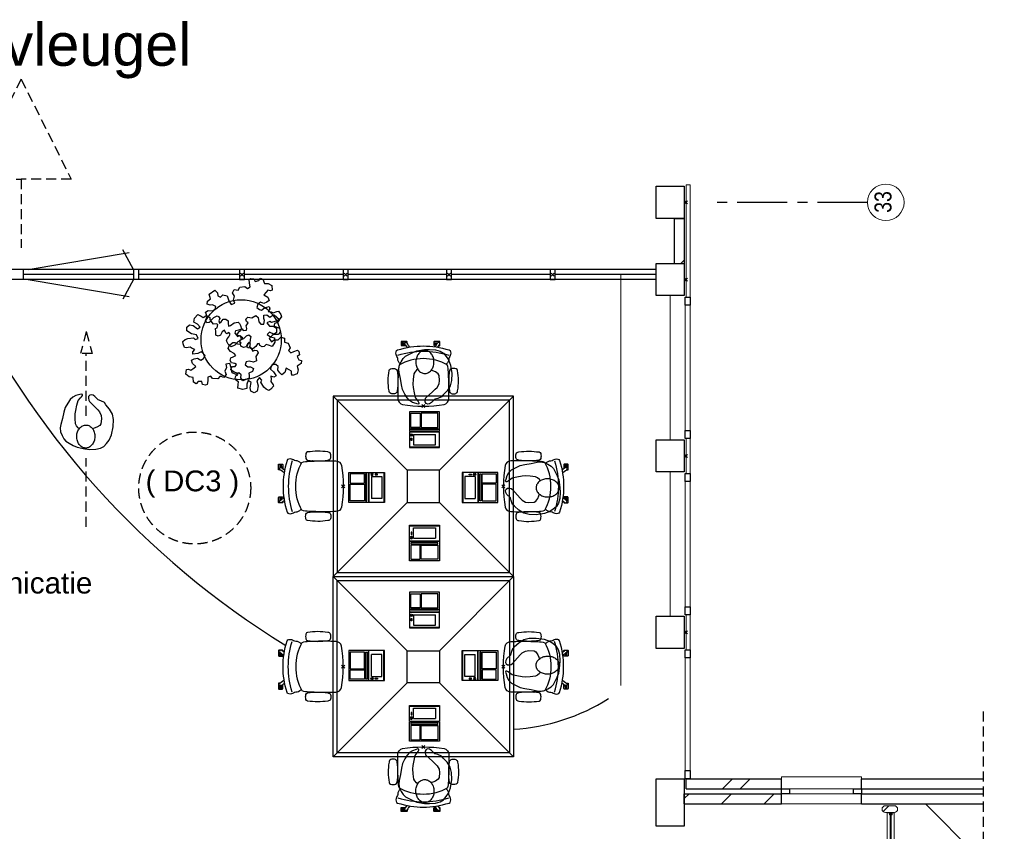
# Model space of a CAD drawing. Header units: millimetres. Extents: x 45699 to 251499, y 244 to 86446.
# Tile 40 of 240: x 59264 to 69089, y 46175 to 54272. Entities that reach past the tile are written whole.
import ezdxf

# ---------------------------------------------------------------- set-up
doc = ezdxf.new("R2010")
doc.units = ezdxf.units.MM
doc.header["$LTSCALE"] = 400
doc.header["$PDMODE"] = 3
doc.header["$PDSIZE"] = 15
doc.linetypes.add('CENTER', pattern=[2, 1.25, -0.25, 0.25, -0.25])
doc.linetypes.add('HIDDEN', pattern=[0.375, 0.25, -0.125])
for name, color, linetype in [('-gd', 2, 'Continuous'), ('-ve', 2, 'HIDDEN'), ('inlay', 6, 'Continuous'), ('inr', 4, 'Continuous'), ('looplijnen', 8, 'HIDDEN'), ('plafond', 255, 'HIDDEN'), ('plant', 114, 'Continuous'), ('plat', 5, 'Continuous'), ('sona-st02_ip0', 7, 'Continuous'), ('stramien', 1, 'CENTER'), ('symbol', 1, 'Continuous'), ('timmerwerk-ge', 150, 'Continuous'), ('timmerwerk-ve', 8, 'HIDDEN')]:
    doc.layers.add(name, color=color, linetype=linetype)
for name, color, linetype, lineweight in [('Buitenkozijnen', 140, 'Continuous', 15), ('mat-baksteen', 5, 'Continuous', 25), ('mat-beton (ihwg)', 5, 'Continuous', 25), ('mat-glas-hor', 140, 'Continuous', 15), ('mat-kalkzandsteen', 5, 'Continuous', 25), ('mat-naaldhout', 140, 'Continuous', 15), ('None', 7, 'Continuous', 9)]:
    doc.layers.add(name, color=color, linetype=linetype, lineweight=lineweight)
doc.styles.add('Arial', font='arial.ttf', dxfattribs={"height": 176.388889})
doc.styles.add('Arial Narrow', font='ARIALN.TTF', dxfattribs={"height": 222.25})

# ---------------------------------------------------------------- blocks, each defined once
blk = doc.blocks.new('Kolom 280x320')
at = {"layer": 'mat-beton (ihwg)', "lineweight": 25}
blk.add_lwpolyline([(-300, 160), (-20, 160), (-20, -160), (-300, -160)], close=True, dxfattribs=at)
at = {"layer": 'None', "color": 92, "linetype": 'Continuous', "lineweight": 5}
blk.add_point((0, 0), dxfattribs=at)
blk = doc.blocks.new('*X179')
at = {"layer": 'None', "lineweight": 9}
blk.add_line((-3023.7, 8290), (-2988.9, 8324.8), dxfattribs=at)
blk = doc.blocks.new('Gevelpui best 1410 (2D)')
at = {"layer": 'Buitenkozijnen', "lineweight": 15}
for p, q in [((-260, 0), (-260, -1410)), ((-260, 0), (-210, 0)), ((-210, 0), (-210, -1410)), ((-260, -1410), (-210, -1410))]:
    blk.add_line(p, q, dxfattribs=at)
at = {"layer": 'Buitenkozijnen', "color": 92, "lineweight": 25}
for points in [[(-260, 0), (-210, 0), (-210, -80), (-260, -80)], [(-260, -1330), (-210, -1330), (-210, -1410), (-260, -1410)]]:
    blk.add_lwpolyline(points, close=True, dxfattribs=at)
at = {"layer": 'None', "color": 43, "linetype": 'Continuous', "lineweight": 9}
blk.add_line((-410, 15), (-410, -1425), dxfattribs=at)
blk = doc.blocks.new('*U180')
at = {"layer": 'Buitenkozijnen', "lineweight": 15}
for p, q in [((-2978.9, 4435), (-2978.9, 3150)), ((-2978.9, 4435), (-2928.9, 4435)), ((-2928.9, 4435), (-2928.9, 3150)), ((-2978.9, 3150), (-2928.9, 3150))]:
    blk.add_line(p, q, dxfattribs=at)
blk = doc.blocks.new('Gevelpui best 800')
at = {"layer": 'Buitenkozijnen', "color": 43, "linetype": 'Continuous', "lineweight": 9}
blk.add_lwpolyline([(-400, 270), (400, 270), (400, 0), (-400, 0)], close=True, dxfattribs=at)
at = {"layer": 'Buitenkozijnen', "color": 140, "linetype": 'Continuous', "lineweight": 15}
blk.add_lwpolyline([(-400, 150), (400, 150), (400, 100), (-400, 100)], close=True, dxfattribs=at)
at = {"layer": 'Buitenkozijnen', "color": 92, "linetype": 'Continuous', "lineweight": 25}
for points in [[(-400, 150), (-320, 150), (-320, 100), (-400, 100)], [(320, 150), (400, 150), (400, 100), (320, 100)]]:
    blk.add_lwpolyline(points, close=True, dxfattribs=at)
blk = doc.blocks.new('*X182')
at = {"layer": 'None', "lineweight": 9}
for p, q in [((-2988.9, 2950.8), (-2939.7, 3000)), ((-2615.4, 2900), (-2515.4, 3000)), ((-2191.2, 2900), (-2091.2, 3000))]:
    blk.add_line(p, q, dxfattribs=at)
blk = doc.blocks.new('*X183')
at = {"layer": 'None', "lineweight": 9}
for p, q in [((-2606.9, 3050), (-2506.9, 3150)), ((-2430.5, 3050), (-2330.5, 3150))]:
    blk.add_line(p, q, dxfattribs=at)
blk = doc.blocks.new('*X217')
at = {"layer": 'None', "lineweight": 5}
blk.add_line((-922.4, 1906), (-880.4, 1948), dxfattribs=at)
blk = doc.blocks.new('*U218')
at = {"layer": 'mat-glas-hor', "color": 140, "lineweight": 15}
blk.add_lwpolyline([(-919.9, 694.2), (-919.9, 1894.3), (-907.9, 1894.3), (-907.9, 694.2)], close=True, dxfattribs=at)
at = {"layer": 'mat-naaldhout', "color": 140, "linetype": 'Continuous', "lineweight": 15}
for points in [[(-905.4, 1906), (-905.4, 1881), (-880.4, 1881), (-880.4, 2015), (-947.4, 2015), (-947.4, 1906)], [(-905.4, 688.9), (-905.4, 713.9), (-880.4, 713.9), (-880.4, 579.9), (-947.4, 579.9), (-947.4, 688.9)]]:
    blk.add_lwpolyline(points, close=True, dxfattribs=at)
at = {"layer": 'None', "color": 43, "linetype": 'Continuous', "lineweight": 9}
for p, q in [((-2033.9, 915), (-933.9, 915)), ((206.1, 915), (-893.9, 915))]:
    blk.add_line(p, q, dxfattribs=at)
at = {"layer": 'None', "color": 8, "lineweight": 5}
blk.add_lwpolyline([(-880.4, 2015), (-947.4, 2015), (-947.4, 688.9), (-880.4, 688.9)], close=True, dxfattribs=at)
at = {"layer": 'None', "color": 43, "linetype": 'Continuous', "lineweight": 9}
for centre, radius, start, end in [((-933.9, 915), 1100, 90, 180), ((-893.9, 915), 1100, 0, 90), ((-933.9, 915), 335.4, 180, 270), ((-893.9, 915), 335.4, 270, 0)]:
    blk.add_arc(centre, radius, start, end, dxfattribs=at)
at = {"layer": 'mat-naaldhout', "color": 140}
blk.add_blockref('*X217', (0, 0), dxfattribs=at)
blk = doc.blocks.new('*X15')
at = {"layer": 'None', "lineweight": 5}
blk.add_line((-23.7, -23.7), (33.5, 33.5), dxfattribs=at)
blk = doc.blocks.new('houten stijl 67 x 114')
at = {"layer": 'mat-naaldhout', "color": 140, "linetype": 'Continuous', "lineweight": 15, "flags": 128}
blk.add_lwpolyline([(33.5, 0), (33.5, 0, -0.414214), (0, -33.5), (0, -33.5, -0.414214), (-33.5, 0), (-33.5, 88), (-33.5, 88, -0.414214), (0, 121.5), (0, 121.5, -0.414214), (33.5, 88)], format="xyb", close=True, dxfattribs=at)
at = {"layer": 'mat-naaldhout', "color": 140}
blk.add_blockref('*X15', (0, 0), dxfattribs=at)
blk = doc.blocks.new('binnenpui 880 h.o.h.')
at = {"layer": 'mat-glas-hor', "color": 8, "lineweight": 5}
blk.add_lwpolyline([(18, -33.5), (88, -33.5), (88, -846.5), (18, -846.5)], close=True, dxfattribs=at)
at = {"layer": 'mat-glas-hor', "color": 140, "lineweight": 15}
blk.add_lwpolyline([(48, -40), (58, -40), (58, -840), (48, -840)], close=True, dxfattribs=at)
at = {"layer": 'mat-naaldhout', "color": 140, "linetype": 'Continuous', "lineweight": 15, "flags": 128}
for points in [[(42.7, -33.5), (17.7, -33.5), (17.7, -34.5, 0.414214), (19.7, -36.5), (36.2, -36.5, -0.414214), (39.7, -40), (39.7, -56.5, 0.414214), (41.7, -58.5), (42.7, -58.5)], [(63.3, -33.5), (88.3, -33.5), (88.3, -34.5, -0.414214), (86.3, -36.5), (69.8, -36.5, 0.414214), (66.3, -40), (66.3, -56.5, -0.414214), (64.3, -58.5), (63.3, -58.5)], [(42.7, -846.5), (17.7, -846.5), (17.7, -845.5, -0.414214), (19.7, -843.5), (36.2, -843.5, 0.414214), (39.7, -840), (39.7, -823.5, -0.414214), (41.7, -821.5), (42.7, -821.5)], [(63.3, -846.5), (88.3, -846.5), (88.3, -845.5, 0.414214), (86.3, -843.5), (69.8, -843.5, -0.414214), (66.3, -840), (66.3, -823.5, 0.414214), (64.3, -821.5), (63.3, -821.5)]]:
    blk.add_lwpolyline(points, format="xyb", close=True, dxfattribs=at)
at = {"layer": 'None', "color": 7, "rotation": 270}
for p in [(0, 0), (0, -880)]:
    blk.add_blockref('houten stijl 67 x 114', p, dxfattribs=at)
blk = doc.blocks.new('*U219')
at = {"layer": 'mat-glas-hor', "color": 8, "lineweight": 5}
blk.add_lwpolyline([(-962.4, 2093.1), (-892.4, 2093.1), (-892.4, 2813), (-962.4, 2813)], close=True, dxfattribs=at)
at = {"layer": 'mat-glas-hor', "color": 140, "lineweight": 15}
blk.add_lwpolyline([(-932.4, 2099.6), (-922.4, 2099.6), (-922.4, 2806.5), (-932.4, 2806.5)], close=True, dxfattribs=at)
at = {"layer": 'mat-naaldhout', "color": 140, "linetype": 'Continuous', "lineweight": 15, "flags": 128}
for points in [[(-937.7, 2813), (-962.7, 2813), (-962.7, 2812, 0.414214), (-960.7, 2810), (-944.2, 2810, -0.414214), (-940.7, 2806.5), (-940.7, 2790, 0.414214), (-938.7, 2788), (-937.7, 2788)], [(-917.2, 2813), (-892.2, 2813), (-892.2, 2812, -0.414214), (-894.2, 2810), (-910.7, 2810, 0.414214), (-914.2, 2806.5), (-914.2, 2790, -0.414214), (-916.2, 2788), (-917.2, 2788)], [(-937.7, 2093.1), (-962.7, 2093.1), (-962.7, 2094.1, -0.414214), (-960.7, 2096.1), (-944.2, 2096.1, 0.414214), (-940.7, 2099.6), (-940.7, 2116.1, -0.414214), (-938.7, 2118.1), (-937.7, 2118.1)], [(-917.2, 2093.1), (-892.2, 2093.1), (-892.2, 2094.1, 0.414214), (-894.2, 2096.1), (-910.7, 2096.1, -0.414214), (-914.2, 2099.6), (-914.2, 2116.1, 0.414214), (-916.2, 2118.1), (-917.2, 2118.1)]]:
    blk.add_lwpolyline(points, format="xyb", close=True, dxfattribs=at)
at = {"layer": 'None', "color": 7, "xscale": -1, "rotation": 270}
for p in [(-980.4, 2846.5), (-980.4, 2059.6)]:
    blk.add_blockref('houten stijl 67 x 114', p, dxfattribs=at)
blk = doc.blocks.new('*U220')
at = {"layer": 'mat-glas-hor', "color": 8, "lineweight": 5}
blk.add_lwpolyline([(-962.4, -4653), (-892.4, -4653), (-892.4, -3897.1), (-962.4, -3897.1)], close=True, dxfattribs=at)
at = {"layer": 'mat-glas-hor', "color": 140, "lineweight": 15}
blk.add_lwpolyline([(-932.4, -4646.5), (-922.4, -4646.5), (-922.4, -3903.6), (-932.4, -3903.6)], close=True, dxfattribs=at)
at = {"layer": 'mat-naaldhout', "color": 140, "linetype": 'Continuous', "lineweight": 15, "flags": 128}
for points in [[(-937.7, -3897.1), (-962.7, -3897.1), (-962.7, -3898.1, 0.414214), (-960.7, -3900.1), (-944.2, -3900.1, -0.414214), (-940.7, -3903.6), (-940.7, -3920.1, 0.414214), (-938.7, -3922.1), (-937.7, -3922.1)], [(-917.2, -3897.1), (-892.2, -3897.1), (-892.2, -3898.1, -0.414214), (-894.2, -3900.1), (-910.7, -3900.1, 0.414214), (-914.2, -3903.6), (-914.2, -3920.1, -0.414214), (-916.2, -3922.1), (-917.2, -3922.1)], [(-937.7, -4653), (-962.7, -4653), (-962.7, -4652, -0.414214), (-960.7, -4650), (-944.2, -4650, 0.414214), (-940.7, -4646.5), (-940.7, -4630, -0.414214), (-938.7, -4628), (-937.7, -4628)], [(-917.2, -4653), (-892.2, -4653), (-892.2, -4652, 0.414214), (-894.2, -4650), (-910.7, -4650, -0.414214), (-914.2, -4646.5), (-914.2, -4630, 0.414214), (-916.2, -4628), (-917.2, -4628)]]:
    blk.add_lwpolyline(points, format="xyb", close=True, dxfattribs=at)
at = {"layer": 'None', "color": 7, "xscale": -1, "rotation": 270}
for p in [(-980.4, -3863.6), (-980.4, -4686.5)]:
    blk.add_blockref('houten stijl 67 x 114', p, dxfattribs=at)
blk = doc.blocks.new('*U221')
at = {"layer": 'None', "color": 7}
for name in ['*U219', '*U218', '*U220']:
    blk.add_blockref(name, (0, 0), dxfattribs=at)
at = {"layer": 'None', "color": 7, "xscale": -1, "rotation": 180}
for p in [(-980.4, -343.6), (-980.4, -1223.6), (-980.4, -2103.6), (-980.4, -2983.6), (-980.4, -3863.6)]:
    blk.add_blockref('binnenpui 880 h.o.h.', p, dxfattribs=at)
blk = doc.blocks.new('symb-ps03_b2')
blk.add_lwpolyline([(82.2, -333.7), (93.5, -323.3), (109.6, -304.5), (119.8, -284.7), (121.3, -230.8), (122.5, -183.8), (115.8, -150.4), (104.2, -98.4), (90.8, -52.2), (69, -24.8), (57.7, -13.2), (50.2, -0.9), (49.4, 8.5), (59.4, 13), (75.8, 8.9), (114.7, -1.3), (145.3, -16.6), (172.1, -41.1), (196.4, -77.8), (221.1, -122.2), (235.7, -169.2), (249.9, -232.3), (265.9, -290), (270.3, -324.8), (267.4, -365.4), (252.2, -399.3), (234.6, -432.8), (213.5, -457.5), (181.2, -475.4), (141, -499), (102.8, -516.9), (26.9, -533.5), (-23.3, -539.3), (-83.1, -537.5), (-129.9, -527.7), (-165.1, -510.7), (-191.8, -478.7), (-217.7, -447.5), (-240.8, -394), (-258.1, -313.4), (-261.7, -241.7), (-250.8, -189), (-222, -138.3), (-185.2, -93.4), (-169.5, -72.2), (-133.8, -53.9), (-107.1, -45.7), (-74.5, -10), (-56.5, 2.3), (-37.5, 6.7), (-23, 0.8), (-11.7, -12.6), (-10.5, -27.9), (-13.2, -49.2), (-22.6, -61.1), (-75.1, -114.5), (-104.5, -144.9), (-120.7, -165.7), (-138.4, -200.3), (-141.8, -234.1), (-134.6, -284.5), (-123.4, -302.1), (-94.4, -318.8), (-69, -327.2), (-51.7, -333)])
blk.add_lwpolyline([(-74.5, -413.3, 0.078796), (-66.1, -458.3, 0.088041), (-45.7, -493.9, 0.105312), (-14.5, -518.5, 0.121926), (19.1, -525.8, 0.121926), (52.3, -516.6, 0.105312), (82.1, -490.3, 0.088041), (100.3, -453.5, 0.078796), (106.2, -408.2, 0.078796), (97.7, -363.2, 0.088041), (77.4, -327.6, 0.105312), (46.2, -303, 0.121926), (12.5, -295.7, 0.121926), (-20.6, -304.9, 0.105312), (-50.4, -331.2, 0.088041), (-68.6, -368, 0.078796)], format="xyb", close=True)
blk = doc.blocks.new('symb-ps09_b2')
at = {"layer": 'looplijnen'}
for p, q in [((0, 935.4), (-58.2, 718.1)), ((0, 935.4), (58.2, 718.1)), ((-58.2, 718.1), (58.2, 718.1)), ((0, 95.2), (0, 718.1)), ((0, -1011), (0, -327.3))]:
    blk.add_line(p, q, dxfattribs=at)
at = {"layer": 'symbol'}
blk.add_blockref('symb-ps03_b2', (-11, 299.5), dxfattribs=at)
blk = doc.blocks.new('SYMB-PS01_B2')
blk.add_lwpolyline([(58.6, 67.4), (69.9, 77.8), (86, 96.6), (96.2, 116.4), (97.7, 170.3), (98.9, 217.4), (92.2, 250.7), (80.6, 302.7), (67.2, 348.9), (45.4, 376.3), (34.1, 387.9), (26.6, 400.2), (25.8, 409.6), (35.8, 414.1), (52.2, 410), (91.1, 399.8), (121.7, 384.5), (148.5, 360), (172.8, 323.3), (197.5, 278.9), (212.1, 231.9), (226.3, 168.8), (242.3, 111.1), (246.7, 76.3), (243.8, 35.7), (228.6, 1.8), (211, -31.7), (189.9, -56.4), (157.6, -74.3), (117.4, -97.9), (79.2, -115.8), (3.3, -132.4), (-46.9, -138.2), (-106.7, -136.4), (-153.5, -126.6), (-188.7, -109.6), (-215.4, -77.6), (-241.3, -46.4), (-264.4, 7.1), (-281.7, 87.7), (-285.3, 159.4), (-274.4, 212.1), (-245.6, 262.8), (-208.8, 307.7), (-193.1, 328.9), (-157.4, 347.2), (-130.7, 355.4), (-98.1, 391.1), (-80.1, 403.4), (-61.1, 407.8), (-46.6, 401.9), (-35.3, 388.5), (-34.1, 373.2), (-36.8, 351.9), (-46.2, 340), (-98.7, 286.6), (-128.1, 256.2), (-144.3, 235.4), (-162, 200.8), (-165.4, 167), (-158.2, 116.6), (-147, 99), (-118, 82.3), (-92.6, 73.9), (-75.3, 68.1)])
blk.add_lwpolyline([(-98.1, -12.2, 0.078796), (-89.7, -57.2, 0.088041), (-69.3, -92.8, 0.105312), (-38.1, -117.4, 0.121926), (-4.5, -124.7, 0.121926), (28.7, -115.5, 0.105312), (58.5, -89.2, 0.088041), (76.7, -52.4, 0.078796), (82.6, -7.1, 0.078796), (74.1, 37.9, 0.088041), (53.8, 73.5, 0.105312), (22.6, 98.1, 0.121926), (-11.1, 105.4, 0.121926), (-44.2, 96.2, 0.105312), (-74, 69.9, 0.088041), (-92.2, 33.1, 0.078796)], format="xyb", close=True)
blk = doc.blocks.new('SONA-ST02_B2')
at = {"layer": '-gd'}
blk.add_open_spline([(-253, -509.5), (-87.8, -560.2), (87.8, -560.2), (253, -509.5)], degree=3, dxfattribs=at)
for points in [[(-206.6, -15.8), (-79.4, 5.3), (79.6, 5.3), (206.6, -15.8)], [(-253, -272.1), (-257.1, -206.8), (-252.1, -139.2), (-253, -73.9)], [(-253, -73.9), (-253.4, -51.6), (-233.1, -20.2), (-206.6, -15.8)], [(206.6, -15.8), (233.1, -20.2), (253.4, -51.6), (253, -73.9)], [(253, -73.9), (252.1, -139.2), (257.1, -206.8), (253, -272.1)], [(-342.5, -153.6), (-353.5, -221.1), (-351.5, -287.6), (-342.5, -355.4)], [(-325.3, -126.1), (-337, -131.7), (-340.4, -140.8), (-342.5, -153.6)], [(-277.9, -126.1), (-287.8, -121.3), (-315.3, -121.3), (-325.3, -126.1)], [(-260.7, -153.6), (-262.7, -140.8), (-266.2, -131.7), (-277.9, -126.1)], [(-260.7, -355.4), (-251.6, -287.6), (-249.7, -221.1), (-260.7, -153.6)], [(260.6, -355.4), (251.6, -287.6), (249.7, -221.1), (260.6, -153.6)], [(260.6, -153.6), (262.7, -140.8), (266.2, -131.7), (277.9, -126.1)], [(277.9, -126.1), (287.8, -121.3), (315.3, -121.3), (325.3, -126.1)], [(325.3, -126.1), (337, -131.7), (340.4, -140.8), (342.5, -153.6)], [(342.5, -153.6), (353.4, -221.1), (351.5, -287.6), (342.5, -355.4)], [(-238.9, -411.5), (-253, -365.7), (-250.2, -318.7), (-253, -272.1)], [(253, -272.1), (250.2, -318.7), (253, -365.7), (238.9, -411.5)], [(-342.5, -355.4), (-341.5, -363), (-333.6, -369.9), (-326.1, -371.8)], [(-326.1, -371.8), (-310.3, -375.7), (-292.8, -375.7), (-277, -371.8)], [(-277, -371.8), (-269.5, -369.9), (-261.7, -363), (-260.7, -355.4)], [(-250.7, -332.5), (-253.1, -331.7), (-255.4, -330.9), (-257.6, -330.2)], [(-255.2, -303.9), (-254.1, -304.3), (-252.9, -304.7), (-251.7, -305.1)], [(256.9, -323.2), (255, -323.8), (253.1, -324.4), (251, -325.1)], [(251.9, -297.7), (252.9, -297.4), (253.8, -297.1), (254.7, -296.8)], [(277, -371.8), (269.5, -369.9), (261.7, -363), (260.6, -355.4)], [(326.1, -371.8), (310.3, -375.7), (292.8, -375.7), (277, -371.8)], [(342.5, -355.4), (341.5, -363), (333.6, -369.9), (326.1, -371.8)], [(-255.5, -473.7), (-255.4, -489), (-270.3, -500.1), (-272.1, -515.2)], [(-227.3, -418.1), (-247.1, -436.6), (-255.7, -455.2), (-255.5, -473.7)], [(238.9, -411.5), (95.4, -494.5), (-95.5, -494.5), (-238.9, -411.5)], [(255.5, -473.7), (255.7, -455.2), (247.1, -436.6), (227.3, -418.1)], [(272.1, -515.2), (270.3, -500.1), (255.4, -489), (255.5, -473.7)], [(-272.1, -515.2), (-274.4, -533.8), (-273.7, -555.7), (-258.6, -560.1)], [(-258.6, -560.1), (-77.4, -613.6), (78.8, -613.6), (258.6, -560.1)], [(-185.5, -615.4), (-185.5, -615.4), (-176.5, -602.9), (-162.6, -583.8)], [(-134.5, -588.9), (-152.4, -613.6), (-164.7, -630.5), (-164.7, -630.5)], [(143.7, -587.5), (156, -604.4), (163.9, -615.2), (163.9, -615.2)], [(258.6, -560.1), (273.7, -555.6), (274.4, -533.8), (272.1, -515.2)], [(-222.5, -641.1), (-222.5, -641.1), (-222.4, -632.9), (-222.4, -632.9)], [(-218.8, -644.8), (-220.8, -644.8), (-222.5, -643.1), (-222.5, -641.1)], [(-222.4, -606.9), (-222.4, -604.9), (-220.7, -603.3), (-218.7, -603.3)], [(-222.4, -615.1), (-222.4, -615.1), (-222.4, -606.9), (-222.4, -606.9)], [(-218.8, -615.1), (-218.8, -615.1), (-222.4, -615.1), (-222.4, -615.1)], [(-222.4, -629.9), (-222.4, -629.9), (-222.4, -618.1), (-222.4, -618.1)], [(-222.4, -618.1), (-222.4, -618.1), (-198.5, -618.1), (-198.5, -618.1)], [(-198.6, -630), (-198.6, -630), (-222.4, -629.9), (-222.4, -629.9)], [(-222.4, -632.9), (-222.4, -632.9), (-218.8, -632.9), (-218.8, -632.9)], [(-198.5, -615.1), (-198.5, -615.1), (-218.8, -615.1), (-218.8, -615.1)], [(-218.8, -632.9), (-218.8, -632.9), (-198.6, -633), (-198.6, -633)], [(-166.5, -644.9), (-166.5, -644.9), (-218.8, -644.8), (-218.8, -644.8)], [(-218.7, -603.3), (-218.7, -603.3), (-192, -603.3), (-176.8, -603.3)], [(-198.6, -633), (-198.6, -633), (-198.6, -630), (-198.6, -630)], [(-198.6, -630), (-198.6, -630), (-186.7, -630), (-186.7, -630)], [(-198.6, -633), (-198.6, -633), (-186.7, -633), (-186.7, -633)], [(-198.5, -618.1), (-198.5, -618.1), (-198.5, -615.1), (-198.5, -615.1)], [(-198.5, -615.1), (-198.5, -615.1), (-186.7, -615.2), (-186.7, -615.2)], [(-198.5, -618.1), (-198.5, -618.1), (-189.1, -618.2), (-187.1, -618.2)], [(-182.7, -633.4), (-188.4, -629.2), (-189.7, -621.1), (-185.5, -615.4)], [(-185.4, -615.2), (-186.2, -615.2), (-186.7, -615.2), (-186.7, -615.2)], [(-186.7, -615.2), (-186.7, -615.2), (-186.7, -616.4), (-186.7, -617.3)], [(-185.9, -630), (-186.4, -630), (-186.7, -630), (-186.7, -630)], [(-186.7, -630), (-186.7, -630), (-186.7, -633), (-186.7, -633)], [(-186.7, -633), (-186.7, -633), (-185.3, -633), (-183.1, -633)], [(-164.7, -630.5), (-168.8, -636.2), (-176.9, -637.5), (-182.7, -633.4)], [(-182.7, -633.4), (-182.7, -633.4), (-182.7, -633.4), (-182.7, -633.4)], [(-167.1, -633), (-166.7, -633), (-166.5, -633), (-166.5, -633)], [(-166.5, -633), (-166.5, -633), (-162.9, -633.1), (-162.9, -633.1)], [(-162.9, -641.3), (-162.9, -643.3), (-164.5, -644.9), (-166.5, -644.9)], [(-162.8, -630.1), (-162.8, -630.1), (-163.4, -630.1), (-164.4, -630)], [(-162.9, -633.1), (-162.9, -633.1), (-162.9, -641.3), (-162.9, -641.3)], [(-162.8, -628), (-162.8, -629.2), (-162.8, -630.1), (-162.8, -630.1)], [(106.4, -606.6), (106.4, -604.6), (108, -603), (110, -603)], [(106.4, -614.8), (106.4, -614.8), (106.4, -606.6), (106.4, -606.6)], [(110.1, -614.8), (110.1, -614.8), (106.4, -614.8), (106.4, -614.8)], [(106.4, -629.7), (106.4, -629.7), (106.4, -617.8), (106.4, -617.8)], [(106.4, -617.8), (106.4, -617.8), (130.3, -617.8), (130.3, -617.8)], [(130.3, -629.6), (130.3, -629.6), (106.4, -629.7), (106.4, -629.7)], [(106.4, -640.9), (106.4, -640.9), (106.4, -632.7), (106.4, -632.7)], [(106.4, -632.7), (106.4, -632.7), (110.1, -632.7), (110.1, -632.7)], [(110.1, -644.5), (108.1, -644.5), (106.5, -642.9), (106.4, -640.9)], [(110, -603), (110, -603), (115.6, -603), (123.1, -603)], [(130.3, -614.8), (130.3, -614.8), (110.1, -614.8), (110.1, -614.8)], [(110.1, -632.7), (110.1, -632.7), (130.3, -632.6), (130.3, -632.6)], [(162.4, -644.4), (162.4, -644.4), (110.1, -644.5), (110.1, -644.5)], [(143.1, -630.4), (143.1, -630.4), (131.8, -614.9), (115.2, -592)], [(130.3, -617.8), (130.3, -617.8), (130.3, -614.8), (130.3, -614.8)], [(130.3, -614.8), (130.3, -614.8), (130.9, -614.8), (131.7, -614.8)], [(130.3, -617.8), (130.3, -617.8), (131.9, -617.8), (133.9, -617.8)], [(130.3, -632.6), (130.3, -632.6), (130.3, -629.6), (130.3, -629.6)], [(130.3, -629.6), (130.3, -629.6), (142.1, -629.6), (142.1, -629.6)], [(130.3, -632.6), (130.3, -632.6), (142.2, -632.6), (142.2, -632.6)], [(142.5, -629.6), (142.3, -629.6), (142.1, -629.6), (142.1, -629.6)], [(142.1, -629.6), (142.1, -629.6), (142.2, -632.6), (142.2, -632.6)], [(142.2, -632.6), (142.2, -632.6), (143.3, -632.6), (145.1, -632.6)], [(161.1, -633.2), (155.3, -637.4), (147.2, -636.1), (143.1, -630.4)], [(154.9, -602.9), (159.4, -602.9), (162.3, -602.9), (162.3, -602.9)], [(163.9, -615.2), (168.1, -621), (166.8, -629.1), (161.1, -633.2)], [(161.1, -633.2), (161.1, -633.2), (161.1, -633.2), (161.1, -633.2)], [(161.8, -632.6), (162.2, -632.6), (162.4, -632.6), (162.4, -632.6)], [(162.3, -602.9), (164.4, -602.9), (166, -604.6), (166, -606.6)], [(162.4, -632.6), (162.4, -632.6), (166, -632.6), (166, -632.6)], [(166, -640.8), (166, -642.8), (164.4, -644.4), (162.4, -644.4)], [(166, -614.8), (166, -614.8), (164.6, -614.8), (163.5, -614.8)], [(166, -629.6), (166, -629.6), (165.4, -629.6), (164.4, -629.6)], [(165.3, -617.8), (165.8, -617.8), (166, -617.8), (166, -617.8)], [(166, -606.6), (166, -606.6), (166, -614.8), (166, -614.8)], [(166, -617.8), (166, -617.8), (166, -618.6), (166, -619.9)], [(166, -625.7), (166, -627.8), (166, -629.6), (166, -629.6)], [(166, -632.6), (166, -632.6), (166, -640.8), (166, -640.8)]]:
    blk.add_open_spline(points, degree=3)
at = {"layer": 'sona-st02_ip0'}
blk.add_point((0, 0), dxfattribs=at)
blk = doc.blocks.new('symb-LPTP_b2')
for p, q in [((150, 0), (-150, 0)), ((-150, 0), (-150, -155)), ((150, -155), (150, 0)), ((150, -5), (-150, -5)), ((-110, -25), (-110, -129)), ((110, -25), (-110, -25)), ((110, -129), (110, -25)), ((150, -155), (-150, -155)), ((150, -160), (-150, -160)), ((-150, -160), (-150, -355)), ((110, -129), (-110, -129)), ((150, -355), (150, -160)), ((-150, -355), (150, -355))]:
    blk.add_line(p, q)
for points in [[(126.4, -69.8), (133.6, -69.8), (133.6, -91.9), (126.4, -91.9)], [(128.4, -71.8), (131.6, -71.8), (131.6, -89.9), (128.4, -89.9)], [(-135, -175), (135, -175), (135, -188.8), (-135, -188.8)], [(32.1, -198.8), (-135, -198.8), (-135, -340), (32.1, -340)], [(42.1, -198.8), (135, -198.8), (135, -340), (42.1, -340)]]:
    blk.add_lwpolyline(points, close=True)
for points in [[(-129.8, -157.5, 10, 10, 0), (-110.7, -157.5, 10, 10, 0)], [(129.8, -157.5, 10, 10, 0), (110.7, -157.5, 10, 10, 0)]]:
    blk.add_lwpolyline(points, format="xyseb")
for radius in [12.6, 7.57]:
    blk.add_circle((130, -123.9), radius)
blk = doc.blocks.new('SYMB-BM02_B2')
at = {"layer": 'plant'}
blk.add_lwpolyline([(98, 356), (66, 371), (46, 367), (23, 344), (26, 317), (5, 314), (-27, 337), (-68, 353), (-84, 340), (-93, 315), (-77, 290), (-84, 262), (-106, 274), (-134, 301), (-166, 298), (-190, 273), (-184, 246), (-181, 209), (-209, 214), (-256, 237), (-302, 241), (-315, 221), (-325, 198), (-329, 157), (-315, 134), (-286, 119), (-263, 95), (-270, 73), (-298, 80), (-306, 68), (-307, 29), (-341, 38), (-375, 66), (-406, 70), (-427, 48), (-413, 13), (-402, -28), (-381, -27), (-361, -62), (-377, -76), (-407, -84), (-423, -126), (-448, -119), (-475, -126), (-482, -158), (-448, -194), (-447, -249), (-411, -258), (-363, -237), (-327, -242), (-307, -272), (-338, -303), (-366, -308), (-398, -333), (-381, -365), (-338, -377), (-336, -406), (-332, -436), (-252, -458), (-234, -418), (-243, -383), (-220, -358), (-184, -372), (-140, -344), (-141, -283), (-132, -230), (-84, -233), (-86, -271), (-59, -312), (-68, -354), (-36, -386), (7, -361), (39, -388), (98, -377), (116, -344), (153, -351), (160, -393), (171, -436), (193, -440), (228, -426), (230, -390), (275, -385), (300, -408), (328, -386), (326, -329), (369, -315), (403, -276), (387, -222), (366, -221), (339, -240), (312, -226), (275, -205), (309, -165), (312, -121), (278, -112), (241, -110), (205, -137), (171, -126), (146, -92), (166, -59), (184, -44), (228, -57), (285, -55), (282, -25), (255, -2), (285, 14), (305, 34), (353, 32), (371, 38), (382, 84), (382, 111), (350, 130), (317, 139), (248, 136), (232, 114), (194, 121), (209, 166), (266, 187), (314, 230), (310, 274), (271, 296), (232, 280), (187, 233), (150, 251), (176, 290), (219, 319), (203, 365), (155, 404), (121, 376), (98, 356)], dxfattribs=at)

msp = doc.modelspace()

# ---------------------------------------------------------------- linework, layer by layer
at = {"layer": '-ve'}
msp.add_circle((61010.2, 49600), 558.5, dxfattribs=at)
for p in [(61482.4, 51730), (62515.4, 51730), (62515.4, 51730), (63548.4, 51730), (63548.4, 51730), (63548.4, 51730), (64581.4, 51730), (64581.4, 51730), (64581.4, 51730), (64581.4, 51730)]:
    msp.add_point(p, dxfattribs=at)
at = {"layer": 'Buitenkozijnen', "lineweight": 15}
for points in [[(65914.4, 52625), (65954.5, 52625), (65954.5, 51505), (65914.4, 51505)], [(65914.4, 50095), (65954.5, 50095), (65954.5, 49745), (65914.4, 49745)], [(65914.4, 48335), (65954.5, 48335), (65954.5, 47985), (65914.4, 47985)]]:
    msp.add_lwpolyline(points, close=True, dxfattribs=at)
at = {"layer": 'Buitenkozijnen', "color": 92, "lineweight": 25}
for points in [[(65904.5, 47985), (65954.5, 47985), (65954.5, 47905), (65904.5, 47905)], [(65904.5, 46780), (65954.5, 46780), (65954.5, 46700), (65904.5, 46700)]]:
    msp.add_lwpolyline(points, close=True, dxfattribs=at)
at = {"layer": 'inlay'}
for p, q in [((60399.4, 51730), (59299.4, 51730)), ((61457.4, 51730), (60449.4, 51730)), ((62490.4, 51730), (61507.4, 51730)), ((63523.4, 51730), (62540.4, 51730)), ((64556.4, 51730), (63573.4, 51730)), ((65614.4, 51730), (64606.4, 51730)), ((68302, 46450), (68877.9, 45874.1))]:
    msp.add_line(p, q, dxfattribs=at)
for centre, radius, start, end in [((66395, 55316.8), 8551.8, 205.16744, 238.43866), ((64073, 49190.3), 2000, 273.40072, 302.23421)]:
    msp.add_arc(centre, radius, start, end, dxfattribs=at)
at = {"layer": 'inr'}
for p, q in [((63131.6, 49777), (62391.6, 50517)), ((63451.6, 49777), (64191.6, 50517)), ((63131.6, 49457), (62391.6, 48717)), ((63451.6, 49457), (64191.6, 48717)), ((63131.6, 47977), (62391.6, 48717)), ((63451.6, 47977), (64191.6, 48717)), ((63131.6, 47657), (62391.6, 46917)), ((63451.6, 47657), (64191.6, 46917))]:
    msp.add_line(p, q, dxfattribs=at)
for points in [[(64191.6, 48717), (64191.6, 50517), (62391.6, 50517), (62391.6, 48717)], [(64151.6, 48757), (64151.6, 50477), (62431.6, 50477), (62431.6, 48757)], [(63451.6, 49457), (63451.6, 49777), (63131.6, 49777), (63131.6, 49457)], [(64191.6, 48717), (64191.6, 46917), (62391.6, 46917), (62391.6, 48717)], [(64151.6, 48677), (64151.6, 46957), (62431.6, 46957), (62431.6, 48677)], [(63451.6, 47977), (63451.6, 47657), (63131.6, 47657), (63131.6, 47977)]]:
    msp.add_lwpolyline(points, close=True, dxfattribs=at)
at = {"layer": 'mat-baksteen', "lineweight": 25}
for p, q in [((65794.4, 52290), (65794.4, 51840)), ((65794.4, 52290), (65894.4, 52290)), ((65894.4, 52290), (65894.4, 51840)), ((65794.4, 51840), (65894.4, 51840)), ((65914.4, 46700), (66864.4, 46700)), ((65914.4, 46600), (65914.4, 46700)), ((66864.4, 46600), (66864.4, 46700)), ((67664.4, 46700), (68877.9, 46700)), ((67664.4, 46600), (67664.4, 46700)), ((65914.4, 46600), (66864.4, 46600)), ((67664.4, 46600), (68877.9, 46600))]:
    msp.add_line(p, q, dxfattribs=at)
at = {"layer": 'mat-beton (ihwg)', "lineweight": 25}
msp.add_lwpolyline([(65614.4, 46700), (65894.4, 46700), (65894.4, 46225), (65614.4, 46225)], close=True, dxfattribs=at)
at = {"layer": 'mat-kalkzandsteen', "lineweight": 25}
for p, q in [((65894.4, 46550), (66864.4, 46550)), ((65894.4, 46450), (65894.4, 46550)), ((66864.4, 46450), (66864.4, 46550)), ((67664.4, 46550), (68877.9, 46550)), ((67664.4, 46450), (67664.4, 46550)), ((65894.4, 46450), (66864.4, 46450)), ((67664.4, 46450), (68877.9, 46450))]:
    msp.add_line(p, q, dxfattribs=at)
at = {"layer": 'None', "color": 43, "linetype": 'Continuous', "lineweight": 9}
msp.add_line((65263.7, 51730), (65263.7, 47630.1), dxfattribs=at)
msp.add_circle((67906.7, 52450), 182.6, dxfattribs=at)
at = {"layer": 'plafond'}
for p, q in [((59277.6, 53680), (58777.6, 52681.2)), ((59277.6, 53680), (59777.6, 52681.2)), ((58777.6, 52681.2), (59277.6, 52681.2)), ((59277.6, 52681.2), (59277.6, 51994.6)), ((59777.6, 52681.2), (59277.6, 52681.2)), ((59277.6, 52681.2), (59277.6, 51994.6))]:
    msp.add_line(p, q, dxfattribs=at)
at = {"layer": 'plat'}
for p, q in [((59349.4, 51780), (60356.7, 51950.9)), ((60399.4, 51780), (60291.6, 51975.2)), ((65614.4, 51780), (58199.4, 51780)), ((59299.4, 51780), (59299.4, 51680)), ((60399.4, 51780), (60399.4, 51680)), ((60449.4, 51780), (60449.4, 51680)), ((65614.4, 51680), (58199.4, 51680)), ((59349.4, 51680), (60356.7, 51509.1)), ((60399.4, 51680), (60291.6, 51484.8))]:
    msp.add_line(p, q, dxfattribs=at)
for points in [[(61457.4, 51780), (61457.4, 51680), (61507.4, 51680), (61507.4, 51780)], [(62490.4, 51780), (62490.4, 51680), (62540.4, 51680), (62540.4, 51780)], [(63523.4, 51780), (63523.4, 51680), (63573.4, 51680), (63573.4, 51780)], [(64556.4, 51780), (64556.4, 51680), (64606.4, 51680), (64606.4, 51780)]]:
    msp.add_lwpolyline(points, close=True, dxfattribs=at)
at = {"layer": 'stramien'}
msp.add_line((67724.1, 52450), (66224.1, 52450), dxfattribs=at)
at = {"layer": 'timmerwerk-ge'}
msp.add_circle((61473.8, 51079), 400, dxfattribs=at)
at = {"layer": 'timmerwerk-ve'}
msp.add_line((68877.9, 47370.7), (68877.9, 37529.2), dxfattribs=at)

# ---------------------------------------------------------------- block references
at = {"layer": 'Buitenkozijnen', "color": 7}
for name, p in [('Gevelpui best 1410 (2D)', (66164.4, 51505)), ('Gevelpui best 1410 (2D)', (66164.4, 49745)), ('Gevelpui best 800', (67264.4, 46450))]:
    msp.add_blockref(name, p, dxfattribs=at)
at = {"layer": 'Buitenkozijnen'}
msp.add_blockref('*U180', (68883.4, 43550), dxfattribs=at)
at = {"layer": 'inr', "extrusion": (0, 0, -1), "zscale": -1}
for p, rotation in [((-63291.6, 50417), 180.0017030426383), ((-64091.6, 49617), 270.0017030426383), ((-62491.6, 47817), 90.00170304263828)]:
    msp.add_blockref('SONA-ST02_B2', p, dxfattribs=dict(at, rotation=rotation))
at = {"layer": 'inr', "extrusion": (0, 0, -1), "xscale": -1, "zscale": -1}
for p, rotation in [((-62491.6, 49617), 89.99829695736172), ((-64091.6, 47817), 269.9982969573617), ((-63291.6, 47017), 359.9982969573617)]:
    msp.add_blockref('SONA-ST02_B2', p, dxfattribs=dict(at, rotation=rotation))
at = {"layer": 'mat-baksteen'}
for name in ['*X179', '*X183']:
    msp.add_blockref(name, (68883.4, 43550), dxfattribs=at)
at = {"layer": 'mat-beton (ihwg)', "color": 7}
for p in [(65914.4, 52450), (65914.4, 52450), (65914.4, 51680), (65914.4, 49920), (65914.4, 48160)]:
    msp.add_blockref('Kolom 280x320', p, dxfattribs=at)
at = {"layer": 'mat-kalkzandsteen'}
msp.add_blockref('*X182', (68883.4, 43550), dxfattribs=at)
at = {"layer": 'None', "color": 7}
msp.add_blockref('*U221', (68883.4, 43550), dxfattribs=at)
at = {"layer": 'symbol', "yscale": 0.8400000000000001, "zscale": 0.8400000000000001}
for p, xscale, rotation in [((61542.8, 51286), -0.8400000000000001, 200.0420320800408), ((61222.4, 51017), -0.8400000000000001, 8.73209960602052), ((61651.3, 50892.9), -0.84, 123.3697457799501)]:
    msp.add_blockref('SYMB-BM02_B2', p, dxfattribs=dict(at, xscale=xscale, rotation=rotation))
at = {"layer": 'symbol', "xscale": -1}
for name, p in [('symb-ps09_b2', (59928.1, 50224.8)), ('symb-LPTP_b2', (63302.7, 49228.5)), ('symb-LPTP_b2', (63302.7, 47428.5))]:
    msp.add_blockref(name, p, dxfattribs=at)
at = {"layer": 'symbol'}
for name, p, rotation in [('SYMB-PS01_B2', (63299.1, 50848.2), 176.4713737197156), ('symb-LPTP_b2', (63302.7, 50005.5), 179.9999999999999), ('SYMB-PS01_B2', (64522.8, 49609.5), 86.47137371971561), ('symb-LPTP_b2', (63680.1, 49605.9), 89.99999999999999), ('symb-LPTP_b2', (63302.7, 48205.5), 180), ('symb-LPTP_b2', (62903.1, 47828.1), 270)]:
    msp.add_blockref(name, p, dxfattribs=dict(at, rotation=rotation))
at = {"layer": 'symbol', "xscale": -1}
for name, p, rotation in [('symb-LPTP_b2', (62903.1, 49605.9), 270), ('SYMB-PS01_B2', (64522.8, 47824.4), 93.52862628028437), ('symb-LPTP_b2', (63680.1, 47828.1), 90), ('SYMB-PS01_B2', (63299.1, 46585.8), 3.528626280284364)]:
    msp.add_blockref(name, p, dxfattribs=dict(at, rotation=rotation))

# ---------------------------------------------------------------- texts
at = {"layer": 'None', "color": 8, "insert": (67794, 52346), "char_height": 169.33, "attachment_point": 1, "rotation": 90, "style": 'Arial Narrow'}
msp.add_mtext('33', dxfattribs=at)
at = {"layer": 'plat', "attachment_point": 1, "style": 'Arial'}
for s, insert, char_height in [('C2 vleugel ', (58183.1, 54235.9), 423.333), ('  ( DC3 )', (60359.1, 49774.6), 207.43), ('communicatie', (58164.5, 48758.8), 211.667)]:
    msp.add_mtext(s, dxfattribs=dict(at, insert=insert, char_height=char_height))

doc.saveas('drawing.dxf')
